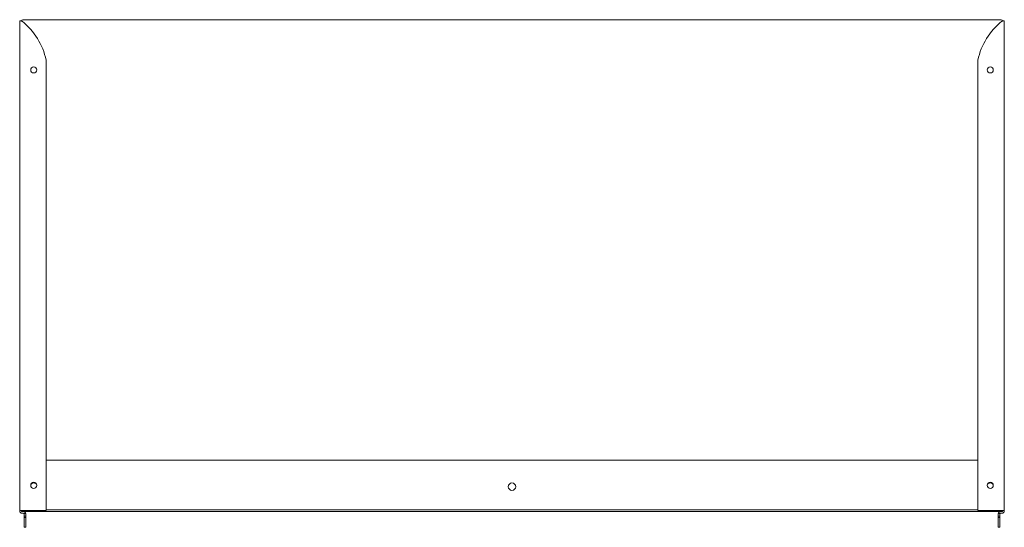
# Model space of a CAD drawing. Header units: millimetres. Extents: x -565 to 238, y -247 to 167.
import ezdxf

# ---------------------------------------------------------------- set-up
doc = ezdxf.new("R2010")
doc.units = ezdxf.units.MM

msp = doc.modelspace()

# ---------------------------------------------------------------- linework, layer by layer
at = {"color": 0, "linetype": 'Continuous', "lineweight": 0}
for p, q in [((-565.04, 166.02), (-565.04, -233.48)), ((-564, 166.02), (-565.04, 166.02)), ((-563.28, 166.02), (-564, 166.02)), ((-562.54, 166.96), (235.46, 166.96)), ((236.21, 166.02), (236.93, 166.02)), ((236.93, 166.02), (237.96, 166.02)), ((237.96, 166.02), (237.96, -233.48)), ((-543.54, 134.02), (-543.54, -233.48)), ((216.47, 134.02), (216.47, -233.48)), ((216.47, -192.54), (-543.54, -192.54)), ((-565.04, -233.79), (-565.04, -233.48)), ((-563.04, -233.48), (-565.04, -233.48)), ((-563.54, -234.29), (-563.54, -233.48)), ((236.46, -234.29), (-563.54, -234.29)), ((-563.04, -233.48), (-543.54, -233.48)), ((-562.01, -235.79), (-563.04, -235.79)), ((-561.7, -235.9), (-560.05, -235.9)), ((-561.51, -236.29), (-561.51, -238.2)), ((-561.51, -238.2), (-561.51, -239.2)), ((-561.51, -238.2), (-560.01, -238.2)), ((-561.51, -239.2), (-561.51, -245.4)), ((-561.51, -239.2), (-560.01, -239.2)), ((-560.01, -238.2), (-560.01, -236.29)), ((-560.01, -239.2), (-560.01, -238.2)), ((-560.01, -245.4), (-560.01, -239.2)), ((-543.54, -233.04), (216.47, -233.04)), ((235.96, -233.48), (216.47, -233.48)), ((232.94, -236.29), (232.94, -238.2)), ((232.94, -238.2), (232.94, -239.2)), ((232.94, -238.2), (234.44, -238.2)), ((232.94, -239.2), (232.94, -245.4)), ((232.94, -239.2), (234.44, -239.2)), ((232.98, -235.9), (234.44, -235.9)), ((234.44, -235.9), (234.44, -236.29)), ((234.44, -238.2), (234.44, -236.29)), ((234.44, -239.2), (234.44, -238.2)), ((234.44, -245.4), (234.44, -239.2)), ((234.94, -235.79), (235.96, -235.79)), ((235.96, -233.48), (237.96, -233.48)), ((236.46, -233.48), (236.46, -234.29)), ((237.96, -233.79), (237.96, -233.48)), ((-561.51, -247.2), (-561.51, -245.4)), ((-561.51, -247.2), (-560.01, -247.2)), ((-560.01, -245.4), (-560.01, -247.2)), ((232.94, -247.2), (232.94, -245.4)), ((232.94, -247.2), (234.44, -247.2)), ((234.44, -245.4), (234.44, -247.2))]:
    msp.add_line(p, q, dxfattribs=at)
at = {"color": 0, "linetype": 'Continuous', "lineweight": 0, "extrusion": (0, 0, -1)}
for centre, radius, start, end in [((562.54, 165.96), 1, 3.5992, 90), ((-270.14, 122.73), 54.85, 11.88511, 51.45901), ((-235.46, 165.96), 1, 90, 176.4008), ((-226.47, 126.02), 2.5, 270, 90), ((-226.47, 126.02), 2.5, 90, 270), ((553.54, -214.04), 3, 37.39383, 142.44755), ((163.54, -214.04), 3, 0, 180), ((163.54, -214.04), 3, 180, 0), ((-226.47, -212.98), 2.5, 270, 90), ((-226.46, -214.04), 3, 37.55245, 142.60617), ((-226.47, -212.98), 2.5, 90, 270), ((563.04, -233.79), 2, 270, 0), ((-234.94, -236.29), 2, 11.28144, 90), ((-234.94, -236.29), 0.5, 0, 90)]:
    msp.add_arc(centre, radius, start, end, dxfattribs=at)
at = {"color": 0, "linetype": 'Continuous', "lineweight": 0}
for centre, radius, start, end in [((-597.21, 122.73), 54.85, 11.88511, 51.45901), ((-553.54, 126.02), 2.5, 90, 270), ((-553.54, 126.02), 2.5, 270, 90), ((-553.54, -212.98), 2.5, 90, 270), ((-553.54, -212.98), 2.5, 270, 90), ((-562.01, -236.29), 2, 11.28144, 90), ((-562.01, -236.29), 0.5, 51.49133, 90), ((-562.01, -236.29), 0.5, 0, 51.49133), ((-562.01, -236.29), 2, 0, 11.28144), ((234.94, -236.29), 2, 168.71856, 180), ((235.96, -233.79), 2, 270, 0)]:
    msp.add_arc(centre, radius, start, end, dxfattribs=at)
for points, knots in [([(-563.04, 165.63), (-563.1, 165.66), (-563.17, 165.68), (-563.34, 165.75), (-563.44, 165.79), (-563.63, 165.86), (-563.72, 165.9), (-563.88, 165.97), (-563.94, 166), (-564, 166.02)], [-0.106466, -0.106466, -0.106466, -0.106466, -0.0843045, -0.0843045, -0.0533028, -0.0533028, -0.0222436, -0.0222436, 0, 0, 0, 0]), ([(-563.04, 165.63), (-563.06, 165.67), (-563.11, 165.74), (-563.21, 165.91), (-563.25, 165.98), (-563.28, 166.02)], [0, 0, 0, 0, 0.5, 0.5, 1, 1, 1, 1]), ([(235.96, 165.63), (235.99, 165.67), (236.03, 165.74), (236.09, 165.83), (236.14, 165.91), (236.18, 165.98), (236.21, 166.02)], [0, 0, 0, 0, 0.5, 0.5, 0.5, 1, 1, 1, 1]), ([(235.96, 165.63), (236.03, 165.66), (236.1, 165.68), (236.27, 165.75), (236.37, 165.79), (236.56, 165.86), (236.65, 165.9), (236.81, 165.97), (236.87, 166), (236.93, 166.02)], [-0.1064667, -0.1064667, -0.1064667, -0.1064667, -0.084306, -0.084306, -0.0533028, -0.0533028, -0.0222436, -0.0222436, 0, 0, 0, 0])]:
    msp.add_open_spline(points, degree=3, knots=knots, dxfattribs=at)

doc.saveas('drawing.dxf')
